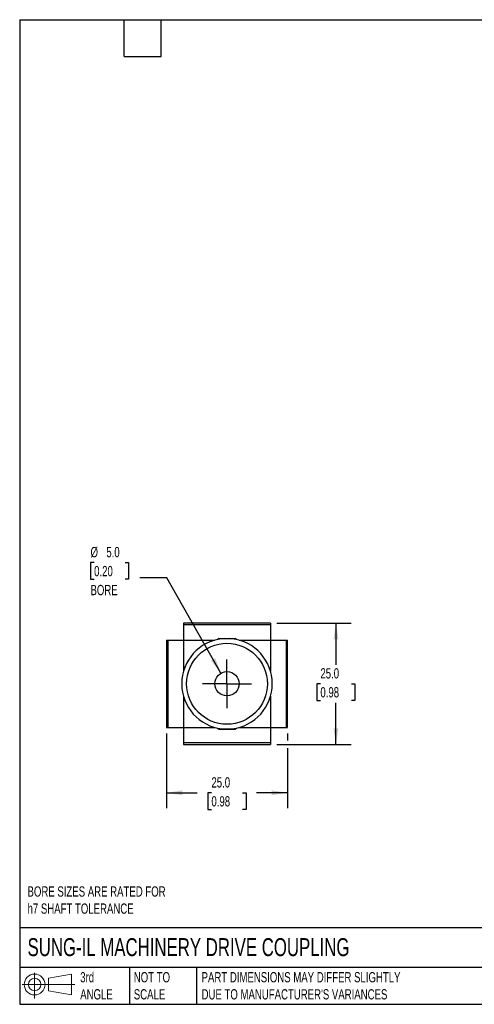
# Model space of a CAD drawing. Header units: millimetres. Extents: x 6 to 273, y 6 to 210.
# Tile 1 of 3: x 6 to 100, y 6 to 210. Entities that reach past the tile are written whole.
import ezdxf

# ---------------------------------------------------------------- set-up
doc = ezdxf.new("R2010")
doc.units = ezdxf.units.MM
doc.linetypes.add('SLD-Center', pattern=[19.05, 15.24, -1.27, 1.27, -1.27])
doc.linetypes.add('SLD-Solid', pattern=[0])
doc.layers.add('CENTER', color=40, linetype='SLD-Center')
doc.layers.add('SLD-DEFPOINTS', color=7, linetype='Continuous')
doc.layers.add('DIMENSIONS', color=140, linetype='SLD-Solid', lineweight=25)
doc.layers.add('TEXT', color=140, linetype='SLD-Solid', lineweight=25)
doc.styles.add('SLDTEXTSTYLE0', font='TXT', dxfattribs={"width": 0.7})
doc.dimstyles.new('SLDDIMSTYLE2', dxfattribs={"dimtxt": 2.158008, "dimasz": 3.302, "dimexe": 0, "dimexo": 0.0625, "dimgap": 0.539502, "dimtad": 0, "dimtih": 1, "dimtoh": 1, "dimdec": 1, "dimrnd": 1e-09, "dimzin": 4, "dimdsep": 46, "dimtxsty": 'SLDTEXTSTYLE0', "dimsah": 1, "dimcen": 0, "dimadec": 0, "dimazin": 1, "dimtfac": 1, "dimtdec": 1, "dimtofl": 0, "dimtmove": 0, "dimatfit": 3, "dimfxl": 0, "dimfrac": 2, "dimtolj": 1, "dimtzin": 12, "dimarcsym": 0})
doc.dimstyles.new('SLDDIMSTYLE4', dxfattribs={"dimtxt": 2.158008, "dimasz": 3.302, "dimexe": 0, "dimexo": 0.0625, "dimgap": 0.539502, "dimtad": 0, "dimtih": 1, "dimtoh": 1, "dimdec": 1, "dimrnd": 1e-09, "dimzin": 4, "dimdsep": 46, "dimtxsty": 'SLDTEXTSTYLE0', "dimsah": 1, "dimcen": 0.09, "dimadec": 0, "dimazin": 1, "dimtfac": 1, "dimtdec": 1, "dimtofl": 0, "dimtmove": 0, "dimatfit": 3, "dimfxl": 0, "dimfrac": 2, "dimtolj": 1, "dimtzin": 12, "dimarcsym": 0})

# ---------------------------------------------------------------- blocks, each defined once
blk = doc.blocks.new('Block11')
at = {"color": 7, "linetype": 'SLD-Solid', "lineweight": 18}
for p, q in [((2.59, 5.31), (2.59, 0)), ((5.48, 4.17), (10.18, 5.03)), ((5.48, 1.6), (5.48, 4.17)), ((10.18, 5.03), (10.18, 0.73)), ((0, 2.88), (10.87, 2.88)), ((5.48, 1.6), (10.18, 0.73))]:
    blk.add_line(p, q, dxfattribs=at)
for radius in [2.15, 1.29]:
    blk.add_circle((2.59, 2.88), radius, dxfattribs=at)
blk = doc.blocks.new('Block12')
at = {"layer": 'SLD-DEFPOINTS'}
blk.add_blockref('Block11', (0, 0), dxfattribs=at)
blk = doc.blocks.new('_D_9')
at = {"layer": 'DIMENSIONS'}
for p, q in [((59.42, 85), (74.82, 85)), ((71.65, 85), (71.65, 76.41)), ((68.44, 72.5), (67.72, 72.5)), ((67.72, 72.5), (67.72, 69.07)), ((74.85, 72.5), (75.58, 72.5)), ((75.58, 72.5), (75.58, 69.07)), ((67.72, 69.07), (68.44, 69.07)), ((71.65, 60), (71.65, 68.59)), ((75.58, 69.07), (74.85, 69.07)), ((59.42, 60), (74.82, 60))]:
    blk.add_line(p, q, dxfattribs=at)
for points in [[(71.65, 85), (71.14, 81.7), (72.16, 81.7)], [(71.65, 60), (72.16, 63.3), (71.14, 63.3)]]:
    blk.add_solid(points, dxfattribs=at)
at = {"layer": 'DIMENSIONS', "char_height": 2.117, "attachment_point": 1, "style": 'SLDTEXTSTYLE0'}
for s, insert in [('25.0', (68.44, 75.71)), ('0.98', (68.44, 71.8))]:
    blk.add_mtext(s, dxfattribs=dict(at, insert=insert))
blk = doc.blocks.new('_D_10')
at = {"layer": 'DIMENSIONS'}
for p, q in [((36.65, 62.23), (36.65, 46.83)), ((61.65, 62.23), (61.65, 60.76)), ((61.65, 59.24), (61.65, 46.83)), ((36.65, 50), (43.02, 50)), ((45.94, 50), (45.22, 50)), ((45.22, 50), (45.22, 46.57)), ((52.35, 50), (53.08, 50)), ((53.08, 50), (53.08, 46.57)), ((61.65, 50), (55.28, 50)), ((45.22, 46.57), (45.94, 46.57)), ((53.08, 46.57), (52.35, 46.57))]:
    blk.add_line(p, q, dxfattribs=at)
for points in [[(36.65, 50), (39.95, 49.49), (39.95, 50.51)], [(61.65, 50), (58.35, 50.51), (58.35, 49.49)]]:
    blk.add_solid(points, dxfattribs=at)
at = {"layer": 'DIMENSIONS', "char_height": 2.117, "attachment_point": 1, "style": 'SLDTEXTSTYLE0'}
for s, insert in [('25.0', (45.94, 53.21)), ('0.98', (45.94, 49.3))]:
    blk.add_mtext(s, dxfattribs=dict(at, insert=insert))
blk = doc.blocks.new('_D_11')
at = {"layer": 'DIMENSIONS'}
for p, q in [((21.72, 97.51), (20.99, 97.51)), ((20.99, 97.51), (20.99, 94.08)), ((28.13, 97.51), (28.85, 97.51)), ((28.85, 97.51), (28.85, 94.08)), ((20.99, 94.08), (21.72, 94.08)), ((28.85, 94.08), (28.13, 94.08)), ((36.72, 94.38), (31.17, 94.38)), ((47.91, 74.67), (36.72, 94.38))]:
    blk.add_line(p, q, dxfattribs=at)
blk.add_solid([(47.91, 74.67), (46.72, 77.8), (45.84, 77.3)], dxfattribs=at)
at = {"layer": 'DIMENSIONS', "char_height": 2.117, "attachment_point": 1, "style": 'SLDTEXTSTYLE0'}
for s, insert in [('%%c', (20.98, 100.73)), ('5.0', (24.24, 100.73)), ('0.20', (21.72, 96.81)), ('BORE', (20.97, 92.9))]:
    blk.add_mtext(s, dxfattribs=dict(at, insert=insert))
blk = doc.blocks.new('SW_CENTERMARKSYMBOL_3')
at = {"layer": 'CENTER', "color": 0}
for p, q in [((0, 2.54), (0, 5.04)), ((0, 0), (0, 2.54)), ((-2.54, 0), (-5.04, 0)), ((0, 0), (-2.54, 0)), ((0, 0), (0, -2.54)), ((0, 0), (2.54, 0)), ((2.54, 0), (5.04, 0)), ((0, -2.54), (0, -5.04))]:
    blk.add_line(p, q, dxfattribs=at)

msp = doc.modelspace()

# ---------------------------------------------------------------- linework, layer by layer
for p, q in [((58.15, 85), (40.15, 85)), ((40.15, 85), (40.15, 84.69)), ((58.15, 84.69), (40.15, 84.69)), ((40.15, 84.69), (40.15, 81.5)), ((58.15, 85), (58.15, 84.69)), ((58.15, 84.69), (58.15, 81.5)), ((36.65, 81.5), (36.65, 63.5)), ((36.65, 81.5), (36.96, 81.5)), ((36.96, 81.5), (36.96, 63.5)), ((36.96, 81.5), (40.15, 81.5)), ((40.15, 81.5), (46.61, 81.5)), ((40.15, 81.5), (40.15, 75.04)), ((47.54, 81.85), (47.17, 81.64)), ((47.54, 81.85), (50.09, 81.85)), ((50.09, 81.85), (50.76, 81.85)), ((51.12, 81.64), (50.76, 81.85)), ((51.68, 81.5), (58.15, 81.5)), ((58.15, 81.5), (61.34, 81.5)), ((58.15, 81.5), (58.15, 75.04)), ((61.34, 81.5), (61.34, 63.5)), ((61.34, 81.5), (61.65, 81.5)), ((61.65, 63.5), (61.65, 81.5)), ((40.15, 69.97), (40.15, 63.5)), ((58.15, 69.97), (58.15, 63.5)), ((36.65, 63.5), (36.96, 63.5)), ((36.96, 63.5), (40.15, 63.5)), ((40.15, 63.5), (46.61, 63.5)), ((40.15, 63.5), (40.15, 60.31)), ((47.17, 63.36), (47.54, 63.15)), ((47.54, 63.15), (50.09, 63.15)), ((50.09, 63.15), (50.76, 63.15)), ((50.76, 63.15), (51.12, 63.36)), ((51.68, 63.5), (58.15, 63.5)), ((58.15, 63.5), (61.34, 63.5)), ((58.15, 63.5), (58.15, 60.31)), ((61.34, 63.5), (61.65, 63.5)), ((58.15, 60.31), (40.15, 60.31)), ((40.15, 60.31), (40.15, 60)), ((40.15, 60), (58.15, 60)), ((58.15, 60.31), (58.15, 60))]:
    msp.add_line(p, q)
for radius in [8.35, 2.5]:
    msp.add_circle((49.15, 72.5), radius)
for start, end in [(96.3053, 263.6947), (276.3053, 83.6947)]:
    msp.add_arc((49.15, 72.5), 9.35, start, end)
for points in [[(50.17, 81.79), (50.03, 81.81), (49.86, 81.81), (49.51, 81.81), (49.33, 81.8), (48.97, 81.8), (48.79, 81.81), (48.44, 81.81), (48.27, 81.81), (48.12, 81.79)], [(48.12, 63.21), (48.27, 63.19), (48.43, 63.19), (48.79, 63.2), (48.96, 63.2), (49.33, 63.2), (49.51, 63.2), (49.86, 63.19), (50.03, 63.19), (50.17, 63.21)]]:
    msp.add_open_spline(points, degree=3, knots=[0, 0, 0, 0, 0.25, 0.25, 0.5, 0.5, 0.75, 0.75, 1, 1, 1, 1])
at = {"layer": 'TEXT'}
for p, q in [((6.35, 209.55), (273.05, 209.55)), ((6.35, 209.55), (6.35, 6.35)), ((27.94, 201.93), (27.94, 209.55)), ((35.56, 201.93), (35.56, 209.55)), ((27.94, 201.93), (35.56, 201.93)), ((273.05, 22.13), (6.35, 22.13)), ((273.05, 13.97), (6.35, 13.97)), ((29.04, 13.97), (29.04, 6.35)), ((42.84, 13.97), (42.84, 6.35)), ((6.35, 6.35), (273.05, 6.35))]:
    msp.add_line(p, q, dxfattribs=at)

# ---------------------------------------------------------------- block references
at = {"layer": 'CENTER'}
msp.add_blockref('SW_CENTERMARKSYMBOL_3', (49.15, 72.5), dxfattribs=at)
at = {"layer": 'SLD-DEFPOINTS'}
msp.add_blockref('Block12', (6.84, 7.55), dxfattribs=at)

# ---------------------------------------------------------------- texts
at = {"layer": 'TEXT', "attachment_point": 1, "style": 'SLDTEXTSTYLE0'}
for s, insert, char_height in [('BORE SIZES ARE RATED FOR^Jh7 SHAFT TOLERANCE', (7.97, 30.69), 2.1167), ('SUNG-IL MACHINERY DRIVE COUPLING', (7.97, 20), 3.7042), ('3rd^JANGLE', (18.85, 13), 2.117), ('NOT TO^JSCALE', (29.91, 13), 2.1167), ("PART DIMENSIONS MAY DIFFER SLIGHTLY ^JDUE TO MANUFACTURER'S VARIANCES", (43.91, 13), 2.1167)]:
    msp.add_mtext(s, dxfattribs=dict(at, insert=insert, char_height=char_height))

# ---------------------------------------------------------------- dimensions: what is measured, and where the dimension line sits
at = {"layer": 'DIMENSIONS'}
dim = msp.add_diameter_dim_2p(p1=(50.38, 70.33), p2=(47.91, 74.67), text='<>\\PBORE', dimstyle='SLDDIMSTYLE2', dxfattribs=at)
dim.commit()
dim.dimension.update_dxf_attribs({"geometry": '_D_11', "text_midpoint": (24.92, 95.5), "dimtype": 163})
dim = msp.add_linear_dim(base=(71.65, 60), p1=(58.15, 85), p2=(58.15, 60), angle=90, dimstyle='SLDDIMSTYLE4', dxfattribs=at)
dim.commit()
dim.dimension.update_dxf_attribs({"geometry": '_D_9', "text_midpoint": (71.65, 72.5), "dimtype": 160})
dim = msp.add_linear_dim(base=(36.65, 50), p1=(61.65, 63.5), p2=(36.65, 63.5), dimstyle='SLDDIMSTYLE4', dxfattribs=at)
dim.commit()
dim.dimension.update_dxf_attribs({"geometry": '_D_10', "text_midpoint": (49.15, 50), "dimtype": 160})

doc.saveas('drawing.dxf')
